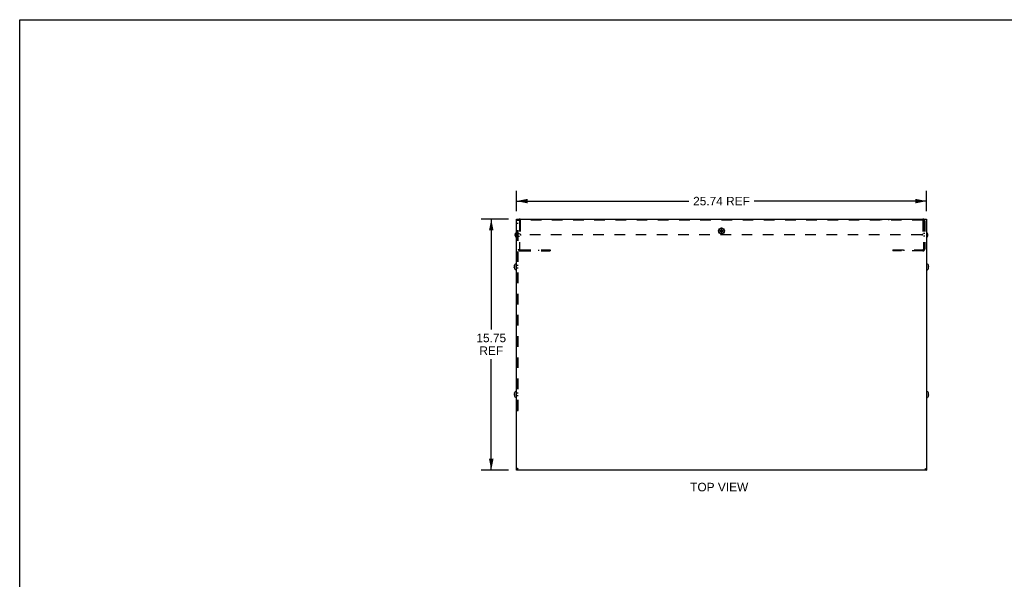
# Model space of a CAD drawing. Header units: inches. Extents: x 0 to 121, y 0 to 78.
# Tile 3 of 6: x 0 to 62, y 43 to 78. Entities that reach past the tile are written whole.
import ezdxf

# ---------------------------------------------------------------- set-up
doc = ezdxf.new("R2010")
doc.units = ezdxf.units.IN
doc.header["$LTSCALE"] = 6.648889
doc.header["$MEASUREMENT"] = 0
doc.linetypes.add('HIDDEN', pattern=[0.2, 0.1, -0.1])
doc.layers.get('0').update_dxf_attribs({"linetype": 'CONTINUOUS'})
doc.layers.add('DEFAULT_2', color=8, linetype='HIDDEN')
doc.layers.add('DIMENSIONS', color=7, linetype='CONTINUOUS')
doc.styles.get("Standard").update_dxf_attribs({"font": 'arial.ttf'})
doc.dimstyles.new('DIMSTYLE_1', dxfattribs={"dimtxt": 0.533333, "dimasz": 0.711111, "dimexe": 0.09, "dimexo": 0.07, "dimgap": 0.0375, "dimtad": 0, "dimtih": 1, "dimtoh": 1, "dimzin": 4, "dimdsep": 46, "dimtxsty": 'Standard', "dimblk": '_FILLED', "dimblk1": '_FILLED', "dimblk2": '_FILLED', "dimcen": 0.09, "dimadec": 3, "dimazin": 1, "dimtfac": 1, "dimtdec": 3, "dimtofl": 0, "dimtmove": 0, "dimatfit": 3, "dimldrblk": '_FILLED', "dimfxl": 0, "dimtolj": 1, "dimtzin": 4, "dimarcsym": 0})
doc.dimstyles.get("Standard").update_dxf_attribs({"dimtxt": 0.604444, "dimasz": 0.711111, "dimexe": 0.09, "dimexo": 0.07, "dimgap": 0.09, "dimtad": 0, "dimtih": 1, "dimtoh": 1, "dimdec": 3, "dimzin": 4, "dimdsep": 46, "dimtxsty": 'Standard', "dimblk": '_FILLED', "dimblk1": '_FILLED', "dimblk2": '_FILLED', "dimcen": 0.09, "dimadec": 3, "dimazin": 1, "dimtp": 0.001, "dimtm": 0.001, "dimtfac": 1, "dimtdec": 3, "dimtofl": 0, "dimtmove": 0, "dimatfit": 3, "dimldrblk": '_FILLED', "dimfxl": 0, "dimtolj": 1, "dimtzin": 4, "dimarcsym": 0})

# ---------------------------------------------------------------- blocks, each defined once
blk = doc.blocks.new('_FILLED')
at = {"color": 0, "linetype": 'ByBlock'}
blk.add_solid([(0, 0), (-1, 0.2), (-1, -0.2)], dxfattribs=at)
blk = doc.blocks.new('*D17')
at = {"layer": 'DIMENSIONS', "color": 2, "linetype": 'Continuous'}
for p, q in [((31.16, 66.218), (31.16, 67.486)), ((56.9, 66.218), (56.9, 67.486)), ((31.16, 66.846), (41.985, 66.846)), ((56.9, 66.846), (46.075, 66.846))]:
    blk.add_line(p, q, dxfattribs=at)
at = {"layer": 'DIMENSIONS', "color": 2, "linetype": 'Continuous', "xscale": 0.7111111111, "yscale": 0.7111111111, "zscale": 0.7111111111, "rotation": 180}
blk.add_blockref('_FILLED', (31.16, 66.846), dxfattribs=at)
at = {"layer": 'DIMENSIONS', "color": 2, "linetype": 'Continuous', "xscale": 0.7111111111, "yscale": 0.7111111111, "zscale": 0.7111111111}
blk.add_blockref('_FILLED', (56.9, 66.846), dxfattribs=at)
at = {"layer": 'DIMENSIONS', "color": 2, "linetype": 'Continuous', "insert": (44.03, 67.112), "char_height": 0.5333, "width": 3.55688, "attachment_point": 2, "line_spacing_factor": 0.9}
blk.add_mtext('25.74 REF', dxfattribs=at)
blk = doc.blocks.new('*D18')
at = {"layer": 'DIMENSIONS', "color": 2, "linetype": 'Continuous'}
for p, q in [((30.663, 65.72), (28.946, 65.72)), ((29.586, 65.72), (29.586, 58.797)), ((29.586, 49.97), (29.586, 56.93)), ((30.663, 49.97), (28.946, 49.97))]:
    blk.add_line(p, q, dxfattribs=at)
at = {"layer": 'DIMENSIONS', "color": 2, "linetype": 'Continuous', "xscale": 0.7111111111, "yscale": 0.7111111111, "zscale": 0.7111111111}
for p, rotation in [((29.586, 65.72), 90), ((29.586, 49.97), 270)]:
    blk.add_blockref('_FILLED', p, dxfattribs=dict(at, rotation=rotation))
at = {"layer": 'DIMENSIONS', "color": 2, "linetype": 'Continuous', "insert": (29.586, 58.53), "char_height": 0.5333, "width": 1.86369, "attachment_point": 2, "line_spacing_factor": 0.9}
blk.add_mtext('15.75\\PREF', dxfattribs=at)

msp = doc.modelspace()

# ---------------------------------------------------------------- linework, layer by layer
at = {"color": 7, "linetype": 'Continuous'}
for p, q in [((0, 0), (0, 78.2222)), ((0, 78.2222), (120.8889, 78.2222)), ((31.1603, 49.9701), (31.1603, 65.7201)), ((31.1603, 65.7201), (56.9003, 65.7201)), ((56.9003, 65.7201), (56.9003, 49.9701)), ((43.931, 64.9855), (43.932, 64.9856)), ((43.931, 64.9546), (44.1296, 64.9855)), ((43.931, 64.9855), (44.1296, 64.9546)), ((43.932, 64.9546), (43.931, 64.9546)), ((43.932, 64.9856), (43.9618, 64.9856)), ((43.9618, 64.9546), (43.932, 64.9546)), ((43.9618, 64.9856), (43.9954, 65.005)), ((43.9618, 64.9546), (44.0988, 64.9856)), ((43.9618, 64.9856), (44.0988, 64.9546)), ((43.9954, 64.9352), (43.9618, 64.9546)), ((43.9954, 65.005), (44.0148, 65.0386)), ((43.9954, 64.9352), (44.0652, 65.005)), ((44.0652, 64.9352), (43.9954, 65.005)), ((44.0148, 64.9016), (43.9954, 64.9352)), ((44.0148, 64.8708), (44.0458, 65.0693)), ((44.0148, 65.0683), (44.0148, 65.0693)), ((44.0458, 64.8708), (44.0148, 65.0693)), ((44.0148, 65.0386), (44.0148, 65.0683)), ((44.0148, 64.9016), (44.0458, 65.0386)), ((44.0458, 64.9016), (44.0148, 65.0386)), ((44.0148, 64.8718), (44.0148, 64.9016)), ((44.0148, 64.8708), (44.0148, 64.8718)), ((44.0458, 65.0693), (44.0458, 65.0683)), ((44.0458, 65.0683), (44.0458, 65.0386)), ((44.0458, 65.0386), (44.0652, 65.005)), ((44.0652, 64.9352), (44.0458, 64.9016)), ((44.0458, 64.9016), (44.0458, 64.8718)), ((44.0458, 64.8718), (44.0458, 64.8708)), ((44.0652, 65.005), (44.0988, 64.9856)), ((44.0988, 64.9546), (44.0652, 64.9352)), ((44.0988, 64.9856), (44.1286, 64.9856)), ((44.1286, 64.9546), (44.0988, 64.9546)), ((44.1286, 64.9856), (44.1296, 64.9855)), ((44.1296, 64.9546), (44.1286, 64.9546)), ((31.0923, 64.7589), (31.092, 64.7546)), ((31.092, 64.755), (31.092, 64.7553)), ((31.0923, 64.6871), (31.092, 64.6849)), ((31.092, 64.6851), (31.092, 64.6855)), ((31.0959, 64.7845), (31.0969, 64.7887)), ((31.0959, 64.7026), (31.0969, 64.7052)), ((31.0969, 64.735), (31.1011, 64.7348)), ((31.0969, 64.7052), (31.0996, 64.7053)), ((31.1069, 64.7052), (31.0969, 64.7052)), ((31.1069, 64.704), (31.0969, 64.704)), ((31.1011, 64.7038), (31.0969, 64.704)), ((31.1011, 64.7348), (31.1069, 64.7347)), ((31.1069, 64.7037), (31.1011, 64.7038)), ((31.1048, 64.8131), (31.1069, 64.8185)), ((31.1073, 64.8192), (31.1069, 64.8182)), ((31.1069, 64.8185), (31.1072, 64.8192)), ((31.1069, 64.8182), (31.1069, 64.8185)), ((31.1069, 64.7347), (31.1073, 64.7346)), ((31.107, 64.7261), (31.1069, 64.7218)), ((31.1069, 64.7192), (31.1069, 64.7235)), ((31.1069, 64.7054), (31.1072, 64.7055)), ((31.1069, 64.7037), (31.1069, 64.7054)), ((31.1069, 64.7052), (31.1073, 64.7052)), ((31.1069, 64.704), (31.1073, 64.704)), ((31.1073, 64.7037), (31.1069, 64.7037)), ((31.1069, 64.6216), (31.1073, 64.6207)), ((31.1071, 64.8194), (31.1073, 64.8192)), ((31.1071, 64.6208), (31.1072, 64.6209)), ((31.1072, 64.7338), (31.1072, 64.7346)), ((31.1072, 64.7063), (31.1073, 64.7037)), ((56.9532, 64.8193), (56.9536, 64.8196)), ((56.9536, 64.8183), (56.9532, 64.8193)), ((56.9532, 64.7355), (56.9536, 64.7356)), ((56.9536, 64.7046), (56.9532, 64.7046)), ((56.9532, 64.6208), (56.9536, 64.6218)), ((56.9536, 64.6206), (56.9532, 64.6208)), ((56.9536, 64.7356), (56.9637, 64.7356)), ((56.9637, 64.7046), (56.9536, 64.7046)), ((56.9637, 64.6516), (56.9646, 64.6558)), ((56.9683, 64.681), (56.9686, 64.6852)), ((31.0323, 62.7589), (31.032, 62.7546)), ((31.032, 62.755), (31.032, 62.7553)), ((31.0323, 62.6871), (31.032, 62.6849)), ((31.032, 62.6851), (31.032, 62.6855)), ((31.0359, 62.7845), (31.0369, 62.7887)), ((31.0359, 62.7026), (31.0369, 62.7052)), ((31.0369, 62.735), (31.0411, 62.7348)), ((31.0369, 62.7052), (31.0411, 62.7053)), ((31.0469, 62.7052), (31.0369, 62.7052)), ((31.0469, 62.704), (31.0369, 62.704)), ((31.0411, 62.7038), (31.0369, 62.704)), ((31.0411, 62.7348), (31.0469, 62.7347)), ((31.0411, 62.7053), (31.0469, 62.7054)), ((31.0469, 62.7037), (31.0411, 62.7038)), ((31.0448, 62.8131), (31.0469, 62.8185)), ((31.0473, 62.8192), (31.0469, 62.8182)), ((31.0469, 62.8185), (31.0472, 62.8192)), ((31.0469, 62.8182), (31.0469, 62.8185)), ((31.0469, 62.7347), (31.0473, 62.7346)), ((31.047, 62.7261), (31.0469, 62.7218)), ((31.0469, 62.7192), (31.0469, 62.7235)), ((31.0469, 62.7054), (31.0472, 62.7055)), ((31.0469, 62.7037), (31.0469, 62.7054)), ((31.0469, 62.7052), (31.0473, 62.7052)), ((31.0469, 62.704), (31.0473, 62.704)), ((31.0473, 62.7037), (31.0469, 62.7037)), ((31.0469, 62.6216), (31.0473, 62.6207)), ((31.0471, 62.8194), (31.0473, 62.8192)), ((31.0471, 62.6208), (31.0472, 62.6209)), ((31.0472, 62.7338), (31.0472, 62.7346)), ((31.0472, 62.7063), (31.0473, 62.7037)), ((31.1603, 62.9066), (31.1137, 62.9066)), ((31.1603, 62.5336), (31.1137, 62.5336)), ((56.9003, 62.9066), (56.9468, 62.9066)), ((56.9003, 62.5336), (56.9468, 62.5336)), ((57.0132, 62.8193), (57.0136, 62.8196)), ((57.0136, 62.8183), (57.0132, 62.8193)), ((57.0132, 62.7355), (57.0136, 62.7356)), ((57.0136, 62.7046), (57.0132, 62.7046)), ((57.0132, 62.6208), (57.0136, 62.6218)), ((57.0136, 62.6206), (57.0132, 62.6208)), ((57.0136, 62.7356), (57.0237, 62.7356)), ((57.0237, 62.7046), (57.0136, 62.7046)), ((57.0237, 62.6516), (57.0246, 62.6558)), ((57.0283, 62.681), (57.0286, 62.6852)), ((31.0323, 54.7589), (31.032, 54.7546)), ((31.032, 54.755), (31.032, 54.7553)), ((31.0323, 54.6871), (31.032, 54.6849)), ((31.032, 54.6851), (31.032, 54.6855)), ((31.0359, 54.7845), (31.0369, 54.7887)), ((31.0359, 54.7026), (31.0369, 54.7052)), ((31.0369, 54.735), (31.0411, 54.7348)), ((31.0369, 54.7052), (31.0411, 54.7053)), ((31.0469, 54.7052), (31.0369, 54.7052)), ((31.0469, 54.704), (31.0369, 54.704)), ((31.0411, 54.7038), (31.0369, 54.704)), ((31.0411, 54.7348), (31.0469, 54.7347)), ((31.0411, 54.7053), (31.0469, 54.7054)), ((31.0469, 54.7037), (31.0411, 54.7038)), ((31.0448, 54.8131), (31.0469, 54.8185)), ((31.0473, 54.8192), (31.0469, 54.8182)), ((31.0469, 54.8185), (31.0472, 54.8192)), ((31.0469, 54.8182), (31.0469, 54.8185)), ((31.0469, 54.7347), (31.0473, 54.7346)), ((31.047, 54.7261), (31.0469, 54.7218)), ((31.0469, 54.7235), (31.0469, 54.7192)), ((31.0469, 54.7054), (31.0472, 54.7055)), ((31.0469, 54.7037), (31.0469, 54.7054)), ((31.0469, 54.7052), (31.0473, 54.7052)), ((31.0469, 54.704), (31.0473, 54.704)), ((31.0473, 54.7037), (31.0469, 54.7037)), ((31.0469, 54.6216), (31.0473, 54.6207)), ((31.0471, 54.8194), (31.0473, 54.8192)), ((31.0471, 54.6208), (31.0472, 54.6209)), ((31.0472, 54.7338), (31.0472, 54.7346)), ((31.0472, 54.7063), (31.0473, 54.7037)), ((31.1603, 54.9066), (31.1137, 54.9066)), ((31.1603, 54.5336), (31.1137, 54.5336)), ((56.9003, 54.9066), (56.9468, 54.9066)), ((56.9003, 54.5336), (56.9468, 54.5336)), ((57.0132, 54.8193), (57.0136, 54.8196)), ((57.0136, 54.8183), (57.0132, 54.8193)), ((57.0132, 54.7355), (57.0136, 54.7356)), ((57.0136, 54.7046), (57.0132, 54.7046)), ((57.0132, 54.6208), (57.0136, 54.6218)), ((57.0136, 54.6206), (57.0132, 54.6208)), ((57.0136, 54.7356), (57.0237, 54.7356)), ((57.0237, 54.7046), (57.0136, 54.7046)), ((57.0237, 54.6516), (57.0246, 54.6558)), ((57.0283, 54.681), (57.0286, 54.6852)), ((56.9003, 49.9701), (31.1603, 49.9701)), ((31.224, 50.0154), (31.2113, 49.9999)), ((31.2368, 50.033), (31.224, 50.0154)), ((56.8238, 50.033), (56.8366, 50.0154)), ((56.8366, 50.0154), (56.8493, 49.9999))]:
    msp.add_line(p, q, dxfattribs=at)
at = {"color": 3, "linetype": 'Continuous'}
for p, q in [((31.1773, 50.0315), (31.1603, 50.0301)), ((31.1943, 50.0357), (31.1773, 50.0315)), ((56.8663, 50.0357), (56.8833, 50.0315)), ((56.8833, 50.0315), (56.9003, 50.0301))]:
    msp.add_line(p, q, dxfattribs=at)
at = {"color": 7, "linetype": 'Continuous'}
for points in [[(43.9308, 64.9701), (43.9308, 64.9727), (43.9308, 64.9752), (43.9308, 64.9778), (43.9309, 64.9804), (43.931, 64.983), (43.931, 64.9855)], [(43.931, 64.9546), (43.931, 64.9572), (43.9309, 64.9597), (43.9308, 64.9623), (43.9308, 64.9649), (43.9308, 64.9675), (43.9308, 64.9701)], [(44.0148, 65.0693), (44.02, 65.0695), (44.0251, 65.0695), (44.0303, 65.0696), (44.0355, 65.0695), (44.0406, 65.0695), (44.0458, 65.0693)], [(44.0458, 64.8708), (44.0406, 64.8707), (44.0355, 64.8706), (44.0303, 64.8706), (44.0251, 64.8706), (44.02, 64.8707), (44.0148, 64.8708)], [(44.1296, 64.9855), (44.1296, 64.983), (44.1297, 64.9804), (44.1297, 64.9778), (44.1298, 64.9752), (44.1298, 64.9727), (44.1298, 64.9701)], [(44.1298, 64.9701), (44.1298, 64.9675), (44.1298, 64.9649), (44.1297, 64.9623), (44.1297, 64.9597), (44.1296, 64.9572), (44.1296, 64.9546)], [(31.092, 64.7553), (31.0923, 64.7594), (31.0926, 64.7636), (31.0931, 64.7678), (31.0937, 64.772), (31.0943, 64.7762), (31.0951, 64.7803), (31.0959, 64.7845)], [(31.092, 64.7546), (31.0923, 64.7523), (31.0926, 64.7499), (31.0931, 64.7475), (31.0936, 64.7451), (31.0943, 64.7426), (31.095, 64.7401), (31.0959, 64.7376), (31.0969, 64.735)], [(31.092, 64.6855), (31.0923, 64.6878), (31.0926, 64.6902), (31.0931, 64.6926), (31.0936, 64.695), (31.0943, 64.6975), (31.095, 64.7), (31.0959, 64.7026)], [(31.092, 64.6849), (31.0923, 64.6807), (31.0926, 64.6765), (31.0931, 64.6723), (31.0937, 64.6681), (31.0943, 64.664), (31.0951, 64.6598), (31.0959, 64.6556), (31.0969, 64.6514)], [(31.0969, 64.7884), (31.0959, 64.7842), (31.0951, 64.78), (31.0943, 64.7758), (31.0937, 64.7715), (31.0931, 64.7673), (31.0926, 64.7631), (31.0923, 64.7589)], [(31.0969, 64.704), (31.0959, 64.7014), (31.095, 64.6989), (31.0943, 64.6965), (31.0936, 64.6941), (31.0931, 64.6918), (31.0926, 64.6894), (31.0923, 64.6871)], [(31.1069, 64.8182), (31.1048, 64.8128), (31.1029, 64.8076), (31.1011, 64.8025), (31.0996, 64.7976), (31.0981, 64.7929), (31.0969, 64.7884)], [(31.0969, 64.7887), (31.0981, 64.7932), (31.0996, 64.7979), (31.1011, 64.8028), (31.1029, 64.8078), (31.1048, 64.8131)], [(31.0969, 64.6514), (31.0981, 64.6469), (31.0996, 64.6422), (31.1011, 64.6373), (31.1029, 64.6323), (31.1048, 64.627), (31.1069, 64.6216)], [(31.0996, 64.7053), (31.1048, 64.7054), (31.1069, 64.7054)], [(31.1069, 64.8196), (31.1069, 64.8196), (31.107, 64.8195), (31.1071, 64.8194)], [(31.1069, 64.7192), (31.1069, 64.7166), (31.107, 64.714), (31.107, 64.7114), (31.1071, 64.7088), (31.1072, 64.7063)], [(31.1069, 64.6206), (31.1069, 64.6206), (31.107, 64.6206), (31.1071, 64.6208)], [(31.1073, 64.6207), (31.1071, 64.6206), (31.107, 64.6205), (31.1069, 64.6206)], [(31.1073, 64.7346), (31.1072, 64.7321), (31.1071, 64.7295), (31.107, 64.7269), (31.107, 64.7244)], [(31.107, 64.7261), (31.107, 64.7287), (31.1071, 64.7313), (31.1072, 64.7338)], [(56.9536, 64.7201), (56.9536, 64.7227), (56.9536, 64.7252), (56.9535, 64.7278), (56.9535, 64.7304), (56.9534, 64.733), (56.9532, 64.7355)], [(56.9532, 64.7046), (56.9534, 64.7072), (56.9535, 64.7097), (56.9535, 64.7123), (56.9536, 64.7149), (56.9536, 64.7175), (56.9536, 64.7201)], [(56.9686, 64.755), (56.9683, 64.7591), (56.9679, 64.7633), (56.9675, 64.7675), (56.9669, 64.7718), (56.9662, 64.776), (56.9655, 64.7802), (56.9646, 64.7844), (56.9637, 64.7886)], [(56.9637, 64.7356), (56.9647, 64.7381), (56.9656, 64.7407), (56.9663, 64.7431), (56.967, 64.7456), (56.9675, 64.7479), (56.968, 64.7503), (56.9683, 64.7526), (56.9686, 64.755)], [(56.9686, 64.6852), (56.9683, 64.6875), (56.968, 64.6898), (56.9675, 64.6922), (56.967, 64.6946), (56.9663, 64.697), (56.9656, 64.6995), (56.9647, 64.702), (56.9637, 64.7046)], [(56.9646, 64.6558), (56.9655, 64.66), (56.9662, 64.6642), (56.9669, 64.6684), (56.9675, 64.6726), (56.9679, 64.6768), (56.9683, 64.681)], [(31.032, 62.7553), (31.0323, 62.7594), (31.0326, 62.7636), (31.0331, 62.7678), (31.0337, 62.772), (31.0343, 62.7762), (31.0351, 62.7803), (31.0359, 62.7845)], [(31.032, 62.7546), (31.0323, 62.7523), (31.0326, 62.7499), (31.0331, 62.7475), (31.0336, 62.7451), (31.0343, 62.7426), (31.035, 62.7401), (31.0359, 62.7376), (31.0369, 62.735)], [(31.032, 62.6855), (31.0323, 62.6878), (31.0326, 62.6902), (31.0331, 62.6926), (31.0336, 62.695), (31.0343, 62.6975), (31.035, 62.7), (31.0359, 62.7026)], [(31.032, 62.6849), (31.0323, 62.6807), (31.0326, 62.6765), (31.0331, 62.6723), (31.0337, 62.6681), (31.0343, 62.664), (31.0351, 62.6598), (31.0359, 62.6556), (31.0369, 62.6514)], [(31.0369, 62.7884), (31.0359, 62.7842), (31.0351, 62.78), (31.0343, 62.7758), (31.0337, 62.7715), (31.0331, 62.7673), (31.0326, 62.7631), (31.0323, 62.7589)], [(31.0369, 62.704), (31.0359, 62.7014), (31.035, 62.6989), (31.0343, 62.6965), (31.0336, 62.6941), (31.0331, 62.6918), (31.0326, 62.6894), (31.0323, 62.6871)], [(31.0469, 62.8182), (31.0448, 62.8128), (31.0429, 62.8076), (31.0411, 62.8025), (31.0396, 62.7976), (31.0381, 62.7929), (31.0369, 62.7884)], [(31.0369, 62.7887), (31.0381, 62.7932), (31.0396, 62.7979), (31.0411, 62.8028), (31.0429, 62.8078), (31.0448, 62.8131)], [(31.0369, 62.6514), (31.0381, 62.6469), (31.0396, 62.6422), (31.0411, 62.6373), (31.0429, 62.6323), (31.0448, 62.627), (31.0469, 62.6216)], [(31.0469, 62.8196), (31.0469, 62.8196), (31.047, 62.8195), (31.0471, 62.8194)], [(31.0469, 62.7192), (31.0469, 62.7166), (31.047, 62.714), (31.047, 62.7114), (31.0471, 62.7088), (31.0472, 62.7063)], [(31.0469, 62.6206), (31.0469, 62.6206), (31.047, 62.6206), (31.0471, 62.6208)], [(31.0473, 62.6207), (31.0471, 62.6206), (31.047, 62.6205), (31.0469, 62.6206)], [(31.0473, 62.7346), (31.0472, 62.7321), (31.0471, 62.7295), (31.047, 62.7269), (31.047, 62.7244)], [(31.047, 62.7261), (31.047, 62.7287), (31.0471, 62.7313), (31.0472, 62.7338)], [(57.0136, 62.7201), (57.0136, 62.7227), (57.0136, 62.7252), (57.0135, 62.7278), (57.0135, 62.7304), (57.0134, 62.733), (57.0132, 62.7355)], [(57.0132, 62.7046), (57.0134, 62.7072), (57.0135, 62.7097), (57.0135, 62.7123), (57.0136, 62.7149), (57.0136, 62.7175), (57.0136, 62.7201)], [(57.0286, 62.755), (57.0283, 62.7591), (57.0279, 62.7633), (57.0275, 62.7675), (57.0269, 62.7718), (57.0262, 62.776), (57.0255, 62.7802), (57.0246, 62.7844), (57.0237, 62.7886)], [(57.0237, 62.7356), (57.0247, 62.7381), (57.0256, 62.7407), (57.0263, 62.7431), (57.027, 62.7456), (57.0275, 62.7479), (57.028, 62.7503), (57.0283, 62.7526), (57.0286, 62.755)], [(57.0286, 62.6852), (57.0283, 62.6875), (57.028, 62.6898), (57.0275, 62.6922), (57.027, 62.6946), (57.0263, 62.697), (57.0256, 62.6995), (57.0247, 62.702), (57.0237, 62.7046)], [(57.0246, 62.6558), (57.0255, 62.66), (57.0262, 62.6642), (57.0269, 62.6684), (57.0275, 62.6726), (57.0279, 62.6768), (57.0283, 62.681)], [(31.032, 54.7553), (31.0323, 54.7594), (31.0326, 54.7636), (31.0331, 54.7678), (31.0337, 54.772), (31.0343, 54.7762), (31.0351, 54.7803), (31.0359, 54.7845)], [(31.032, 54.7546), (31.0323, 54.7523), (31.0326, 54.7499), (31.0331, 54.7475), (31.0336, 54.7451), (31.0343, 54.7426), (31.035, 54.7401), (31.0359, 54.7376), (31.0369, 54.735)], [(31.032, 54.6855), (31.0323, 54.6878), (31.0326, 54.6902), (31.0331, 54.6926), (31.0336, 54.695), (31.0343, 54.6975), (31.035, 54.7), (31.0359, 54.7026)], [(31.032, 54.6849), (31.0323, 54.6807), (31.0326, 54.6765), (31.0331, 54.6723), (31.0337, 54.6681), (31.0343, 54.664), (31.0351, 54.6598), (31.0359, 54.6556), (31.0369, 54.6514)], [(31.0369, 54.7884), (31.0359, 54.7842), (31.0351, 54.78), (31.0343, 54.7758), (31.0337, 54.7715), (31.0331, 54.7673), (31.0326, 54.7631), (31.0323, 54.7589)], [(31.0369, 54.704), (31.0359, 54.7014), (31.035, 54.6989), (31.0343, 54.6965), (31.0336, 54.6941), (31.0331, 54.6918), (31.0326, 54.6894), (31.0323, 54.6871)], [(31.0469, 54.8182), (31.0448, 54.8128), (31.0429, 54.8076), (31.0411, 54.8025), (31.0396, 54.7976), (31.0381, 54.7929), (31.0369, 54.7884)], [(31.0369, 54.7887), (31.0381, 54.7932), (31.0396, 54.7979), (31.0411, 54.8028), (31.0429, 54.8078), (31.0448, 54.8131)], [(31.0369, 54.6514), (31.0381, 54.6469), (31.0396, 54.6422), (31.0411, 54.6373), (31.0429, 54.6323), (31.0448, 54.627), (31.0469, 54.6216)], [(31.0469, 54.8196), (31.0469, 54.8196), (31.047, 54.8195), (31.0471, 54.8194)], [(31.0469, 54.7192), (31.0469, 54.7166), (31.047, 54.714), (31.047, 54.7114), (31.0471, 54.7088), (31.0472, 54.7063)], [(31.0469, 54.6206), (31.0469, 54.6206), (31.047, 54.6206), (31.0471, 54.6208)], [(31.0473, 54.6207), (31.0471, 54.6206), (31.047, 54.6205), (31.0469, 54.6206)], [(31.0473, 54.7346), (31.0472, 54.7321), (31.0471, 54.7295), (31.047, 54.7269), (31.047, 54.7244)], [(31.047, 54.7261), (31.047, 54.7287), (31.0471, 54.7313), (31.0472, 54.7338)], [(57.0136, 54.7201), (57.0136, 54.7227), (57.0136, 54.7252), (57.0135, 54.7278), (57.0135, 54.7304), (57.0134, 54.733), (57.0132, 54.7355)], [(57.0132, 54.7046), (57.0134, 54.7072), (57.0135, 54.7097), (57.0135, 54.7123), (57.0136, 54.7149), (57.0136, 54.7175), (57.0136, 54.7201)], [(57.0286, 54.755), (57.0283, 54.7591), (57.0279, 54.7633), (57.0275, 54.7675), (57.0269, 54.7718), (57.0262, 54.776), (57.0255, 54.7802), (57.0246, 54.7844), (57.0237, 54.7886)], [(57.0237, 54.7356), (57.0247, 54.7381), (57.0256, 54.7407), (57.0263, 54.7431), (57.027, 54.7456), (57.0275, 54.7479), (57.028, 54.7503), (57.0283, 54.7526), (57.0286, 54.755)], [(57.0286, 54.6852), (57.0283, 54.6875), (57.028, 54.6898), (57.0275, 54.6922), (57.027, 54.6946), (57.0263, 54.697), (57.0256, 54.6995), (57.0247, 54.702), (57.0237, 54.7046)], [(57.0246, 54.6558), (57.0255, 54.66), (57.0262, 54.6642), (57.0269, 54.6684), (57.0275, 54.6726), (57.0279, 54.6768), (57.0283, 54.681)], [(31.1902, 50.0511), (31.1775, 50.0458), (31.1681, 50.0406), (31.1622, 50.0353), (31.1603, 50.0301)], [(31.2232, 50.0616), (31.2056, 50.0563), (31.1902, 50.0511)], [(31.2623, 50.0721), (31.2424, 50.0668), (31.2232, 50.0616)], [(31.2623, 50.0721), (31.2495, 50.0521), (31.2368, 50.033)], [(56.7983, 50.0721), (56.8182, 50.0668), (56.8373, 50.0616)], [(56.7983, 50.0721), (56.8111, 50.0521), (56.8238, 50.033)], [(56.8373, 50.0616), (56.855, 50.0563), (56.8704, 50.0511)], [(56.8704, 50.0511), (56.8831, 50.0458), (56.8925, 50.0406), (56.8983, 50.0353), (56.9003, 50.0301)], [(31.2113, 49.9999), (31.1986, 49.9873), (31.1858, 49.9778), (31.1731, 49.972), (31.1603, 49.9701)], [(56.8493, 49.9999), (56.862, 49.9873), (56.8748, 49.9778), (56.8875, 49.972), (56.9003, 49.9701)]]:
    msp.add_lwpolyline(points, dxfattribs=at)
at = {"color": 3, "linetype": 'Continuous'}
for points in [[(31.2283, 50.0511), (31.2113, 50.0424), (31.1943, 50.0357)], [(31.2623, 50.0721), (31.2514, 50.0651), (31.2413, 50.0581), (31.2326, 50.0511), (31.2259, 50.0441), (31.2217, 50.0371), (31.2203, 50.0301)], [(31.2623, 50.0721), (31.2453, 50.0612), (31.2283, 50.0511)], [(56.7983, 50.0721), (56.8153, 50.0612), (56.8323, 50.0511)], [(56.7983, 50.0721), (56.8092, 50.0651), (56.8193, 50.0581), (56.828, 50.0511), (56.8347, 50.0441), (56.8389, 50.0371), (56.8403, 50.0301)], [(56.8323, 50.0511), (56.8493, 50.0424), (56.8663, 50.0357)]]:
    msp.add_lwpolyline(points, dxfattribs=at)
at = {"color": 7, "linetype": 'Continuous'}
msp.add_circle((44.0303, 64.9701), 0.1865, dxfattribs=at)
for centre, radius, start, end in [((31.3491, 64.7201), 0.2618, 136.486205, 157.663564), ((44.0303, 65.0486), 0.109, 78.399028, 101.600972), ((56.7115, 64.7201), 0.2618, 22.335687, 43.513795), ((31.3491, 64.7201), 0.2618, 202.336436, 223.513795), ((44.0303, 64.8916), 0.109, 258.399028, 281.600972), ((56.7115, 64.7201), 0.2618, 316.486205, 337.664313), ((56.7115, 64.7201), 0.2614, 15.194112, 22.089377), ((56.7115, 64.7201), 0.2614, 337.910623, 344.805888), ((31.2891, 62.7201), 0.2618, 136.486205, 157.663564), ((31.2891, 62.7201), 0.2618, 202.336436, 223.513795), ((31.1137, 62.8866), 0.02, 90, 136.486205), ((31.1137, 62.5536), 0.02, 223.513795, 270), ((56.9468, 62.8866), 0.02, 43.513795, 90), ((56.9468, 62.5536), 0.02, 270, 316.486205), ((56.7715, 62.7201), 0.2618, 22.335687, 43.513795), ((56.7715, 62.7201), 0.2618, 316.486205, 337.664313), ((56.7715, 62.7201), 0.2614, 15.194112, 22.089377), ((56.7715, 62.7201), 0.2614, 337.910623, 344.805888), ((31.2891, 54.7201), 0.2618, 136.486205, 157.663564), ((31.2891, 54.7201), 0.2618, 202.336436, 223.513795), ((31.1137, 54.8866), 0.02, 90, 136.486205), ((31.1137, 54.5536), 0.02, 223.513795, 270), ((56.9468, 54.8866), 0.02, 43.513795, 90), ((56.9468, 54.5536), 0.02, 270, 316.486205), ((56.7715, 54.7201), 0.2618, 22.335687, 43.513795), ((56.7715, 54.7201), 0.2618, 316.486205, 337.664313), ((56.7715, 54.7201), 0.2614, 15.194112, 22.089377), ((56.7715, 54.7201), 0.2614, 337.910623, 344.805888)]:
    msp.add_arc(centre, radius, start, end, dxfattribs=at)
at = {"layer": 'DEFAULT_2', "color": 8, "linetype": 'HIDDEN'}
for p, q in [((31.2203, 53.7201), (31.2203, 65.7201)), ((31.2803, 65.6263), (31.2203, 65.6263)), ((31.2803, 53.7201), (31.2803, 65.7201)), ((31.3553, 65.6031), (31.3553, 63.8371)), ((31.3971, 65.6139), (31.397, 65.6031)), ((31.397, 65.6031), (31.397, 64.7831)), ((31.3973, 65.6451), (31.3973, 65.7201)), ((56.6633, 65.6451), (31.3973, 65.6451)), ((33.5615, 65.7201), (33.5615, 65.6451)), ((33.999, 65.7201), (33.999, 65.6451)), ((54.0615, 65.7201), (54.0615, 65.6451)), ((54.499, 65.7201), (54.499, 65.6451)), ((56.6633, 65.7201), (56.6633, 65.7178)), ((56.6633, 65.6451), (56.6633, 65.7201)), ((56.6633, 65.7178), (56.6634, 65.7003)), ((56.6633, 65.6451), (56.6633, 65.6436)), ((56.6633, 65.6436), (56.6634, 65.6328)), ((56.6634, 65.6328), (56.6636, 65.6031)), ((56.6636, 65.6031), (56.6636, 64.7831)), ((56.7053, 65.6031), (56.7053, 63.8371)), ((56.7803, 65.6031), (56.7803, 63.8371)), ((31.2803, 65.4388), (31.2203, 65.4388)), ((31.2203, 64.9076), (31.2803, 64.9076)), ((31.2203, 64.5326), (31.2803, 64.5326)), ((31.2803, 64.8031), (31.3553, 64.8031)), ((31.2803, 64.6371), (31.3553, 64.6371)), ((56.6006, 64.7201), (31.46, 64.7201)), ((56.7803, 64.8031), (56.7053, 64.8031)), ((56.7803, 64.6371), (56.7053, 64.6371)), ((31.3973, 63.7951), (33.2803, 63.7951)), ((31.3973, 63.7201), (33.2803, 63.7201)), ((32.5615, 63.7201), (32.5615, 63.7951)), ((32.999, 63.7201), (32.999, 63.7951)), ((33.2803, 63.7951), (33.2803, 63.7201)), ((54.7803, 63.7951), (56.6633, 63.7951)), ((54.7803, 63.7951), (54.7803, 63.7201)), ((56.6633, 63.7201), (54.7803, 63.7201)), ((55.0615, 63.7201), (55.0615, 63.7951)), ((55.499, 63.7201), (55.499, 63.7951)), ((31.2803, 62.8031), (31.2203, 62.8031)), ((31.2803, 62.6371), (31.2203, 62.6371)), ((31.2803, 58.1398), (31.2203, 58.1398)), ((31.2803, 57.9523), (31.2203, 57.9523)), ((31.2803, 54.8031), (31.2203, 54.8031)), ((31.2803, 54.6371), (31.2203, 54.6371)), ((31.2803, 54.0013), (31.2203, 54.0013)), ((31.2803, 53.8138), (31.2203, 53.8138)), ((31.2203, 53.7201), (31.2803, 53.7201))]:
    msp.add_line(p, q, dxfattribs=at)
for points in [[(31.3973, 65.7201), (31.3973, 65.7178), (31.3972, 65.7112), (31.397, 65.6031)], [(31.3973, 65.6451), (31.3972, 65.6436), (31.3972, 65.6394), (31.3971, 65.6241)], [(56.6634, 65.7003), (56.6635, 65.6259), (56.6636, 65.6031)]]:
    msp.add_lwpolyline(points, dxfattribs=at)
msp.add_circle((44.0303, 64.9701), 0.083, dxfattribs=at)
for centre, radius, start, end in [((31.3973, 65.6031), 0.117, 90, 180), ((31.3973, 65.6031), 0.042, 90, 180), ((56.6633, 65.6031), 0.117, 0, 90), ((56.6633, 65.6031), 0.042, 0, 90), ((31.46, 64.7831), 0.063, 180, 270), ((56.6006, 64.7831), 0.063, 270, 360), ((31.3973, 63.8371), 0.117, 180, 270), ((31.3973, 63.8371), 0.042, 180, 270), ((56.6633, 63.8371), 0.117, 270, 360), ((56.6633, 63.8371), 0.042, 270, 360)]:
    msp.add_arc(centre, radius, start, end, dxfattribs=at)

# ---------------------------------------------------------------- texts
at = {"layer": 'DIMENSIONS', "color": 2, "linetype": 'Continuous', "insert": (43.8867, 49.1765), "char_height": 0.53333, "width": 3.634201, "attachment_point": 2, "line_spacing_factor": 0.9}
msp.add_mtext('TOP VIEW', dxfattribs=at)

# ---------------------------------------------------------------- dimensions: what is measured, and where the dimension line sits
at = {"layer": 'DIMENSIONS', "color": 2, "linetype": 'Continuous'}
for base, p1, p2, angle, text, picture, middle in [((31.1603, 66.8458), (56.9003, 67.5558), (31.1603, 67.5558), 180, '<> REF', '*D17', (44.0303, 66.8458)), ((29.586, 49.9701), (30.7325, 65.7201), (30.7325, 49.9701), 270, '<>\\PREF', '*D18', (29.586, 57.8633))]:
    dim = msp.add_linear_dim(base=base, p1=p1, p2=p2, angle=angle, text=text, dimstyle='DIMSTYLE_1', dxfattribs=at)
    dim.commit()
    dim.dimension.update_dxf_attribs({"geometry": picture, "text_midpoint": middle, "dimtype": 160})

# ---------------------------------------------------------------- leaders
at = {"layer": 'DIMENSIONS', "color": 2, "linetype": 'Continuous', "annotation_type": 0, "has_hookline": 1, "hookline_direction": 1, "text_width": 15.8992}
msp.add_leader([(64.2559, 52.626), (66.0854, 55.2018), (66.6382, 55.2018)], dimstyle='Standard', override={"dimtad": 0}, dxfattribs=at)

doc.saveas('drawing.dxf')
